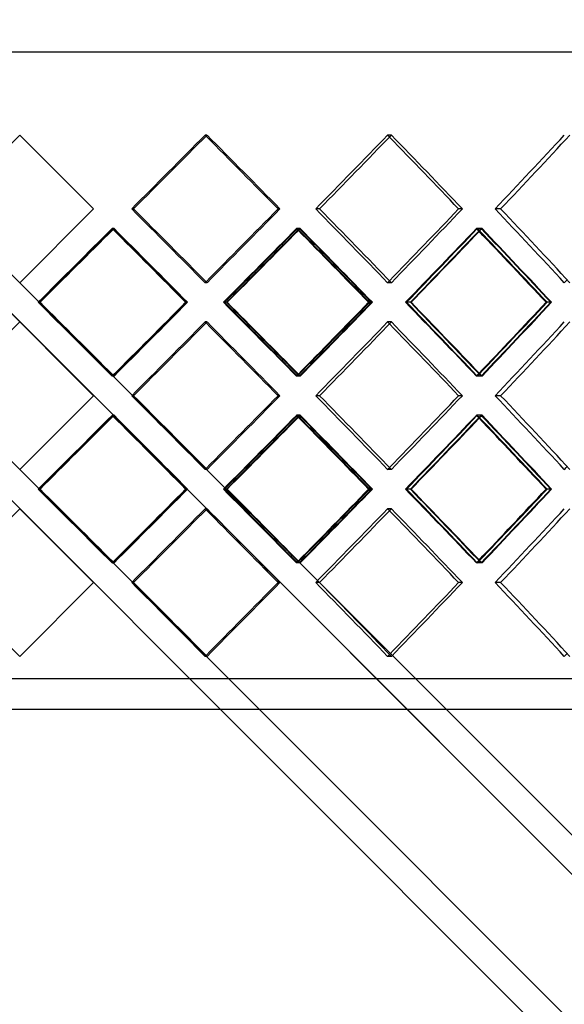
# Model space of a CAD drawing. Header units: millimetres. Extents: x -380 to 380, y -219 to 309.
# Tile 8 of 13: x 0 to 90, y -56 to 106. Entities that reach past the tile are written whole.
import ezdxf

# ---------------------------------------------------------------- set-up
doc = ezdxf.new("R2010")
doc.units = ezdxf.units.MM
doc.layers.add('HIDDEN', color=7, linetype='Continuous')
doc.layers.add('THICK', color=7, linetype='Continuous')

msp = doc.modelspace()

# ---------------------------------------------------------------- linework, layer by layer
at = {"layer": 'HIDDEN'}
for p, q in [((-243.75, 100.5), (243.75, 100.5)), ((0, 86.77), (0, 86.77)), ((0, 86.77), (0, 86.77)), ((30.86, 86.77), (30.55, 86.77)), ((30.86, 86.77), (30.55, 86.77)), ((61.24, 86.77), (60.62, 86.77)), ((61.24, 86.77), (60.62, 86.77)), ((12.15, 74.62), (12.15, 74.62)), ((12.15, 74.62), (12.15, 74.62)), ((18.77, 74.62), (18.46, 74.62)), ((18.77, 74.62), (18.46, 74.62)), ((42.88, 74.62), (42.57, 74.62)), ((49.39, 74.62), (48.77, 74.62)), ((49.39, 74.62), (48.77, 74.62)), ((72.94, 74.62), (72.31, 74.62)), ((79.24, 74.62), (78.32, 74.62)), ((79.24, 74.62), (78.32, 74.62)), ((-15.38, 71.39), (243.75, -187.75)), ((15.54, 71.39), (15.23, 71.39)), ((15.38, 71.39), (15.38, 71.39)), ((46.22, 71.39), (45.6, 71.39)), ((46.07, 71.39), (45.75, 71.39)), ((76.17, 71.39), (75.25, 71.39)), ((76.02, 71.39), (75.4, 71.39)), ((0, 62.46), (0, 62.46)), ((0, 62.46), (0, 62.46)), ((30.86, 62.46), (30.55, 62.46)), ((30.86, 62.46), (30.55, 62.46)), ((61.24, 62.46), (60.62, 62.46)), ((61.24, 62.46), (60.62, 62.46)), ((3.23, 59.23), (3.04, 59.23)), ((3.23, 59.23), (3.23, 59.23)), ((27.65, 59.23), (27.34, 59.23)), ((27.54, 59.23), (27.54, 59.23)), ((34.07, 59.23), (33.56, 59.23)), ((34.07, 59.23), (33.75, 59.23)), ((58.1, 59.23), (57.48, 59.23)), ((64.36, 59.23), (63.55, 59.23)), ((64.36, 59.23), (63.74, 59.23)), ((87.64, 59.23), (86.72, 59.23)), ((0, 56), (0, 56)), ((0, 56), (0, 56)), ((30.86, 56), (30.55, 56)), ((30.86, 56), (30.55, 56)), ((61.24, 56), (60.62, 56)), ((61.24, 56), (60.62, 56)), ((15.54, 47.08), (15.23, 47.08)), ((15.38, 47.08), (15.38, 47.08)), ((46.22, 47.08), (45.6, 47.08)), ((46.07, 47.08), (45.75, 47.08)), ((76.17, 47.08), (75.25, 47.08)), ((76.02, 47.08), (75.4, 47.08)), ((12.15, 43.85), (12.15, 43.85)), ((12.15, 43.85), (12.15, 43.85)), ((18.77, 43.85), (18.46, 43.85)), ((18.77, 43.85), (18.46, 43.85)), ((42.88, 43.85), (42.57, 43.85)), ((49.39, 43.85), (48.77, 43.85)), ((49.39, 43.85), (48.77, 43.85)), ((72.94, 43.85), (72.31, 43.85)), ((79.24, 43.85), (78.32, 43.85)), ((79.24, 43.85), (78.32, 43.85)), ((-15.38, 40.62), (243.75, -218.51)), ((15.54, 40.62), (15.23, 40.62)), ((15.38, 40.62), (15.38, 40.62)), ((46.22, 40.62), (45.6, 40.62)), ((46.07, 40.62), (45.75, 40.62)), ((76.17, 40.62), (75.25, 40.62)), ((76.02, 40.62), (75.4, 40.62)), ((0, 31.7), (0, 31.7)), ((0, 31.7), (0, 31.7)), ((30.86, 31.7), (30.55, 31.7)), ((30.86, 31.7), (30.55, 31.7)), ((61.24, 31.7), (60.62, 31.7)), ((61.24, 31.7), (60.62, 31.7)), ((3.23, 28.47), (3.04, 28.47)), ((3.23, 28.47), (3.23, 28.47)), ((27.65, 28.47), (27.34, 28.47)), ((27.54, 28.47), (27.54, 28.47)), ((34.07, 28.47), (33.56, 28.47)), ((34.07, 28.47), (33.75, 28.47)), ((58.1, 28.47), (57.48, 28.47)), ((64.36, 28.47), (63.55, 28.47)), ((64.36, 28.47), (63.74, 28.47)), ((87.64, 28.47), (86.72, 28.47)), ((0, 25.24), (0, 25.24)), ((0, 25.24), (0, 25.24)), ((30.86, 25.24), (30.55, 25.24)), ((30.86, 25.24), (30.55, 25.24)), ((61.24, 25.24), (60.62, 25.24)), ((61.24, 25.24), (60.62, 25.24)), ((15.54, 16.31), (15.23, 16.31)), ((15.38, 16.31), (15.38, 16.31)), ((46.22, 16.31), (45.6, 16.31)), ((46.07, 16.31), (45.75, 16.31)), ((76.17, 16.31), (75.25, 16.31)), ((76.02, 16.31), (75.4, 16.31)), ((12.15, 13.08), (12.15, 13.08)), ((12.15, 13.08), (12.15, 13.08)), ((18.77, 13.08), (18.46, 13.08)), ((18.77, 13.08), (18.46, 13.08)), ((42.88, 13.08), (42.57, 13.08)), ((49.39, 13.08), (48.77, 13.08)), ((49.39, 13.08), (48.77, 13.08)), ((72.94, 13.08), (72.31, 13.08)), ((79.24, 13.08), (78.32, 13.08)), ((79.24, 13.08), (78.32, 13.08)), ((0, 0.93), (0, 0.93)), ((0, 0.93), (0, 0.93)), ((30.86, 0.93), (30.55, 0.93)), ((30.86, 0.93), (30.55, 0.93)), ((61.24, 0.93), (60.62, 0.93)), ((61.24, 0.93), (60.62, 0.93)), ((243.75, -2.8), (-243.75, -2.8))]:
    msp.add_line(p, q, dxfattribs=at)
for centre, major_axis, ratio, start_param, end_param in [((0, 86.77), (-243.27, -243.27), 0.062915, 1.583752, 1.633628), ((0, 86.77), (-243.27, -243.27), 0.062915, 1.583752, 1.633628), ((0, 86.77), (-243.27, 243.27), 0.062915, -1.634276, -1.633628), ((0, 86.77), (-245.76, 245.76), 0.062915, -1.682997, -1.633628), ((0, 86.77), (-241.83, -241.83), 0.126329, 1.646584, 1.69646), ((0, 86.77), (-241.83, -241.83), 0.126329, 1.646584, 1.69646), ((0, 86.77), (-241.83, 241.83), 0.126329, -1.697777, -1.69646), ((0, 86.77), (-244.31, 244.31), 0.126329, -1.745829, -1.69646), ((0, 86.77), (-239.43, -239.43), 0.19076, 1.709416, 1.759292), ((0, 86.77), (-239.43, -239.43), 0.19076, 1.709416, 1.759292), ((0, 62.46), (-243.27, 243.27), 0.062915, -1.633628, -1.583752), ((0, 62.46), (-243.27, 243.27), 0.062915, -1.633628, -1.583752), ((0, 62.46), (-245.76, -245.76), 0.062915, 1.633628, 1.682997), ((0, 62.46), (-241.83, 241.83), 0.126329, -1.69646, -1.646584), ((0, 62.46), (-241.83, 241.83), 0.126329, -1.69646, -1.646584), ((0, 62.46), (-244.31, -244.31), 0.126329, 1.69646, 1.745829), ((0, 62.46), (-239.43, 239.43), 0.19076, -1.759292, -1.709416), ((0, 62.46), (-239.43, 239.43), 0.19076, -1.759292, -1.709416), ((0, 86.77), (-243.27, -243.27), 0.062915, 1.52042, 1.570475), ((0, 56), (-243.27, 243.27), 0.062915, -1.570796, -1.570475), ((0, 86.77), (-245.76, -245.76), 0.062915, 1.570478, 1.571117), ((0, 56), (-245.76, 245.76), 0.062915, -1.620506, -1.571117), ((0, 86.77), (-241.83, -241.83), 0.126329, 1.583252, 1.633307), ((0, 56), (-243.27, -243.27), 0.062915, 1.646885, 1.696781), ((0, 56), (-241.83, 241.83), 0.126329, -1.634284, -1.633307), ((0, 86.77), (-243.27, 243.27), 0.062915, -1.697437, -1.696781), ((0, 86.77), (-244.31, -244.31), 0.126329, 1.632661, 1.633949), ((0, 56), (-244.31, 244.31), 0.126329, -1.683338, -1.633949), ((0, 86.77), (-239.43, -239.43), 0.19076, 1.646084, 1.696139), ((0, 56), (-241.83, -241.83), 0.126329, 1.709716, 1.759613), ((0, 56), (-239.43, 239.43), 0.19076, -1.697804, -1.696139), ((0, 86.77), (-241.83, 241.83), 0.126329, -1.760957, -1.759613), ((0, 86.77), (-241.89, -241.89), 0.19076, 1.694812, 1.696781), ((0, 56), (-241.89, 241.89), 0.19076, -1.74617, -1.696781), ((0, 62.46), (-243.27, -243.27), 0.062915, 1.633628, 1.634276), ((0, 62.46), (-241.83, -241.83), 0.126329, 1.69646, 1.697777), ((0, 62.46), (-239.43, -239.43), 0.19076, 1.759292, 1.761322), ((0, 31.7), (-243.27, 243.27), 0.062915, -1.570475, -1.52042), ((0, 62.46), (-245.76, -245.76), 0.062915, 1.571117, 1.620506), ((0, 31.7), (-241.83, 241.83), 0.126329, -1.633307, -1.583252), ((0, 62.46), (-243.27, 243.27), 0.062915, -1.696781, -1.646885), ((0, 62.46), (-244.31, -244.31), 0.126329, 1.633949, 1.683338), ((0, 31.7), (-239.43, 239.43), 0.19076, -1.696139, -1.646084), ((0, 62.46), (-241.83, 241.83), 0.126329, -1.759613, -1.709716), ((0, 62.46), (-241.89, -241.89), 0.19076, 1.696781, 1.74617), ((0, 56), (-243.27, -243.27), 0.062915, 1.583752, 1.633628), ((0, 56), (-243.27, -243.27), 0.062915, 1.583752, 1.633628), ((0, 56), (-243.27, 243.27), 0.062915, -1.634276, -1.633628), ((0, 56), (-245.76, 245.76), 0.062915, -1.682997, -1.633628), ((0, 56), (-241.83, -241.83), 0.126329, 1.646584, 1.69646), ((0, 56), (-241.83, -241.83), 0.126329, 1.646584, 1.69646), ((0, 56), (-241.83, 241.83), 0.126329, -1.697777, -1.69646), ((0, 56), (-244.31, 244.31), 0.126329, -1.745829, -1.69646), ((0, 56), (-239.43, -239.43), 0.19076, 1.709416, 1.759292), ((0, 56), (-239.43, -239.43), 0.19076, 1.709416, 1.759292), ((0, 62.46), (-243.27, -243.27), 0.062915, 1.570475, 1.570796), ((0, 31.7), (-245.76, 245.76), 0.062915, -1.571117, -1.570478), ((0, 62.46), (-241.83, -241.83), 0.126329, 1.633307, 1.634284), ((0, 31.7), (-243.27, -243.27), 0.062915, 1.696781, 1.697437), ((0, 31.7), (-244.31, 244.31), 0.126329, -1.633949, -1.632661), ((0, 62.46), (-239.43, -239.43), 0.19076, 1.696139, 1.697804), ((0, 31.7), (-241.83, -241.83), 0.126329, 1.759613, 1.760957), ((0, 31.7), (-241.89, 241.89), 0.19076, -1.696781, -1.694812), ((0, 31.7), (-243.27, 243.27), 0.062915, -1.633628, -1.583752), ((0, 31.7), (-243.27, 243.27), 0.062915, -1.633628, -1.583752), ((0, 31.7), (-245.76, -245.76), 0.062915, 1.633628, 1.682997), ((0, 31.7), (-241.83, 241.83), 0.126329, -1.69646, -1.646584), ((0, 31.7), (-241.83, 241.83), 0.126329, -1.69646, -1.646584), ((0, 31.7), (-244.31, -244.31), 0.126329, 1.69646, 1.745829), ((0, 31.7), (-239.43, 239.43), 0.19076, -1.759292, -1.709416), ((0, 31.7), (-239.43, 239.43), 0.19076, -1.759292, -1.709416), ((0, 56), (-243.27, -243.27), 0.062915, 1.52042, 1.570475), ((0, 25.24), (-243.27, 243.27), 0.062915, -1.570796, -1.570475), ((0, 56), (-245.76, -245.76), 0.062915, 1.570478, 1.571117), ((0, 25.24), (-245.76, 245.76), 0.062915, -1.620506, -1.571117), ((0, 56), (-241.83, -241.83), 0.126329, 1.583252, 1.633307), ((0, 25.24), (-243.27, -243.27), 0.062915, 1.646885, 1.696781), ((0, 25.24), (-241.83, 241.83), 0.126329, -1.634284, -1.633307), ((0, 56), (-243.27, 243.27), 0.062915, -1.697437, -1.696781), ((0, 56), (-244.31, -244.31), 0.126329, 1.632661, 1.633949), ((0, 25.24), (-244.31, 244.31), 0.126329, -1.683338, -1.633949), ((0, 56), (-239.43, -239.43), 0.19076, 1.646084, 1.696139), ((0, 25.24), (-241.83, -241.83), 0.126329, 1.709716, 1.759613), ((0, 25.24), (-239.43, 239.43), 0.19076, -1.697804, -1.696139), ((0, 56), (-241.83, 241.83), 0.126329, -1.760957, -1.759613), ((0, 56), (-241.89, -241.89), 0.19076, 1.694812, 1.696781), ((0, 25.24), (-241.89, 241.89), 0.19076, -1.74617, -1.696781), ((0, 31.7), (-243.27, -243.27), 0.062915, 1.633628, 1.634276), ((0, 31.7), (-241.83, -241.83), 0.126329, 1.69646, 1.697777), ((0, 31.7), (-239.43, -239.43), 0.19076, 1.759292, 1.761322), ((0, 0.93), (-243.27, 243.27), 0.062915, -1.570475, -1.52042), ((0, 31.7), (-245.76, -245.76), 0.062915, 1.571117, 1.620506), ((0, 0.93), (-241.83, 241.83), 0.126329, -1.633307, -1.583252), ((0, 31.7), (-243.27, 243.27), 0.062915, -1.696781, -1.646885), ((0, 31.7), (-244.31, -244.31), 0.126329, 1.633949, 1.683338), ((0, 0.93), (-239.43, 239.43), 0.19076, -1.696139, -1.646084), ((0, 31.7), (-241.83, 241.83), 0.126329, -1.759613, -1.709716), ((0, 31.7), (-241.89, -241.89), 0.19076, 1.696781, 1.74617), ((0, 25.24), (-243.27, -243.27), 0.062915, 1.583752, 1.633628), ((0, 25.24), (-243.27, -243.27), 0.062915, 1.583752, 1.633628), ((0, 25.24), (-243.27, 243.27), 0.062915, -1.634276, -1.633628), ((0, 25.24), (-245.76, 245.76), 0.062915, -1.682997, -1.633628), ((0, 25.24), (-241.83, -241.83), 0.126329, 1.646584, 1.69646), ((0, 25.24), (-241.83, -241.83), 0.126329, 1.646584, 1.69646), ((0, 25.24), (-241.83, 241.83), 0.126329, -1.697777, -1.69646), ((0, 25.24), (-244.31, 244.31), 0.126329, -1.745829, -1.69646), ((0, 25.24), (-239.43, -239.43), 0.19076, 1.709416, 1.759292), ((0, 25.24), (-239.43, -239.43), 0.19076, 1.709416, 1.759292), ((0, 31.7), (-243.27, -243.27), 0.062915, 1.570475, 1.570796), ((0, 0.93), (-245.76, 245.76), 0.062915, -1.571117, -1.570478), ((0, 31.7), (-241.83, -241.83), 0.126329, 1.633307, 1.634284), ((0, 0.93), (-243.27, -243.27), 0.062915, 1.696781, 1.697437), ((0, 0.93), (-244.31, 244.31), 0.126329, -1.633949, -1.632661), ((0, 31.7), (-239.43, -239.43), 0.19076, 1.696139, 1.697804), ((0, 0.93), (-241.83, -241.83), 0.126329, 1.759613, 1.760957), ((0, 0.93), (-241.89, 241.89), 0.19076, -1.696781, -1.694812), ((0, 0.93), (-243.27, 243.27), 0.062915, -1.633628, -1.583752), ((0, 0.93), (-243.27, 243.27), 0.062915, -1.633628, -1.583752), ((0, 0.93), (-245.76, -245.76), 0.062915, 1.633628, 1.682997), ((0, 0.93), (-241.83, 241.83), 0.126329, -1.69646, -1.646584), ((0, 0.93), (-241.83, 241.83), 0.126329, -1.69646, -1.646584), ((0, 0.93), (-244.31, -244.31), 0.126329, 1.69646, 1.745829), ((0, 0.93), (-239.43, 239.43), 0.19076, -1.759292, -1.709416), ((0, 0.93), (-239.43, 239.43), 0.19076, -1.759292, -1.709416), ((0, 0.93), (-243.27, -243.27), 0.062915, 1.633628, 1.634276), ((0, 0.93), (-241.83, -241.83), 0.126329, 1.69646, 1.697777), ((0, 0.93), (-239.43, -239.43), 0.19076, 1.759292, 1.761322)]:
    msp.add_ellipse(centre, major_axis=major_axis, ratio=ratio, start_param=start_param, end_param=end_param, dxfattribs=at)
at = {"layer": 'THICK'}
for p, q in [((-246.25, 308.71), (15.38, 47.08)), ((-246.25, 308.71), (246.25, -183.79)), ((-246.25, 302.25), (12.15, 43.85)), ((-246.25, 277.95), (15.38, 16.31)), ((-380, 100.5), (380, 100.5)), ((-12.15, 74.62), (0, 86.77)), ((0, 86.77), (12.15, 74.62)), ((12.15, 74.62), (0, 62.46)), ((42.88, 74.62), (42.57, 74.62)), ((72.94, 74.62), (72.31, 74.62)), ((3.23, 59.23), (15.38, 71.39)), ((15.38, 71.39), (27.54, 59.23)), ((3.35, 59.23), (3.23, 59.23)), ((27.54, 59.23), (15.38, 47.08)), ((34.19, 59.23), (34.07, 59.23)), ((57.99, 59.23), (57.67, 59.23)), ((64.48, 59.23), (64.36, 59.23)), ((87.53, 59.23), (86.9, 59.23)), ((-12.15, 43.85), (0, 56)), ((-12.15, 43.85), (246.25, -214.55)), ((12.15, 43.85), (0, 31.7)), ((42.88, 43.85), (42.57, 43.85)), ((72.94, 43.85), (72.31, 43.85)), ((3.23, 28.47), (15.38, 40.62)), ((15.38, 40.62), (246.25, -190.25)), ((3.35, 28.47), (3.23, 28.47)), ((27.54, 28.47), (15.38, 16.31)), ((34.19, 28.47), (34.07, 28.47)), ((57.99, 28.47), (57.67, 28.47)), ((64.48, 28.47), (64.36, 28.47)), ((87.53, 28.47), (86.9, 28.47)), ((-12.15, 13.08), (0, 25.24)), ((0, 25.24), (12.15, 13.08)), ((0, 0.93), (-12.15, 13.08)), ((12.15, 13.08), (0, 0.93)), ((42.88, 13.08), (42.57, 13.08)), ((72.94, 13.08), (72.31, 13.08)), ((246.25, -7.8), (-246.25, -7.8))]:
    msp.add_line(p, q, dxfattribs=at)
for centre, major_axis, ratio, start_param, end_param in [((0, 86.77), (-245.76, -245.76), 0.062915, 1.584259, 1.633628), ((0, 86.77), (-243.27, 243.27), 0.062915, -1.683504, -1.634276), ((0, 86.77), (-245.76, 245.76), 0.062915, -1.682997, -1.633628), ((0, 86.77), (-244.31, -244.31), 0.126329, 1.647091, 1.69646), ((0, 86.77), (-241.83, 241.83), 0.126329, -1.746336, -1.697777), ((0, 86.77), (-244.31, 244.31), 0.126329, -1.745829, -1.69646), ((0, 86.77), (-241.89, -241.89), 0.19076, 1.709923, 1.759292), ((0, 62.46), (-245.76, 245.76), 0.062915, -1.633628, -1.584259), ((0, 62.46), (-243.27, -243.27), 0.062915, 1.634276, 1.683504), ((0, 62.46), (-245.76, -245.76), 0.062915, 1.633628, 1.682997), ((0, 62.46), (-244.31, 244.31), 0.126329, -1.69646, -1.647091), ((0, 62.46), (-241.83, -241.83), 0.126329, 1.697777, 1.746336), ((0, 62.46), (-244.31, -244.31), 0.126329, 1.69646, 1.745829), ((0, 62.46), (-241.89, 241.89), 0.19076, -1.759292, -1.709923), ((0, 56), (-245.76, -245.76), 0.062915, 1.64675, 1.696139), ((0, 86.77), (-245.76, 245.76), 0.062915, -1.745682, -1.696139), ((0, 56), (-244.31, -244.31), 0.126329, 1.709582, 1.758971), ((0, 86.77), (-244.31, 244.31), 0.126329, -1.808514, -1.758971), ((0, 86.77), (-245.76, -245.76), 0.062915, 1.521574, 1.570478), ((0, 56), (-243.27, 243.27), 0.062915, -1.620372, -1.570796), ((0, 86.77), (-244.31, -244.31), 0.126329, 1.584406, 1.632661), ((0, 56), (-241.83, 241.83), 0.126329, -1.683204, -1.634284), ((0, 86.77), (-243.27, 243.27), 0.062915, -1.746836, -1.697437), ((0, 86.77), (-241.89, -241.89), 0.19076, 1.647238, 1.694812), ((0, 56), (-239.43, 239.43), 0.19076, -1.746036, -1.697804), ((0, 86.77), (-241.83, 241.83), 0.126329, -1.809668, -1.760957), ((0, 31.7), (-245.76, 245.76), 0.062915, -1.570478, -1.521574), ((0, 62.46), (-243.27, -243.27), 0.062915, 1.570796, 1.620372), ((0, 62.46), (-245.76, 245.76), 0.062915, -1.696139, -1.64675), ((0, 31.7), (-244.31, 244.31), 0.126329, -1.632661, -1.584406), ((0, 62.46), (-241.83, -241.83), 0.126329, 1.634284, 1.683204), ((0, 31.7), (-243.27, -243.27), 0.062915, 1.697437, 1.746836), ((0, 31.7), (-245.76, -245.76), 0.062915, 1.696139, 1.745682), ((0, 62.46), (-244.31, 244.31), 0.126329, -1.758971, -1.709582), ((0, 31.7), (-241.89, 241.89), 0.19076, -1.694812, -1.647238), ((0, 62.46), (-239.43, -239.43), 0.19076, 1.697804, 1.746036), ((0, 31.7), (-241.83, -241.83), 0.126329, 1.760957, 1.809668), ((0, 31.7), (-244.31, -244.31), 0.126329, 1.758971, 1.808514), ((0, 56), (-245.76, -245.76), 0.062915, 1.584259, 1.633628), ((0, 56), (-243.27, 243.27), 0.062915, -1.683504, -1.634276), ((0, 56), (-245.76, 245.76), 0.062915, -1.682997, -1.633628), ((0, 56), (-244.31, -244.31), 0.126329, 1.647091, 1.69646), ((0, 56), (-241.83, 241.83), 0.126329, -1.746336, -1.697777), ((0, 56), (-244.31, 244.31), 0.126329, -1.745829, -1.69646), ((0, 56), (-241.89, -241.89), 0.19076, 1.709923, 1.759292), ((0, 31.7), (-245.76, 245.76), 0.062915, -1.633628, -1.584259), ((0, 31.7), (-243.27, -243.27), 0.062915, 1.634276, 1.683504), ((0, 31.7), (-245.76, -245.76), 0.062915, 1.633628, 1.682997), ((0, 31.7), (-244.31, 244.31), 0.126329, -1.69646, -1.647091), ((0, 31.7), (-241.83, -241.83), 0.126329, 1.697777, 1.746336), ((0, 31.7), (-244.31, -244.31), 0.126329, 1.69646, 1.745829), ((0, 31.7), (-241.89, 241.89), 0.19076, -1.759292, -1.709923), ((0, 25.24), (-243.27, 243.27), 0.062915, -1.620372, -1.570796), ((0, 25.24), (-245.76, -245.76), 0.062915, 1.64675, 1.696139), ((0, 56), (-245.76, 245.76), 0.062915, -1.745682, -1.696139), ((0, 25.24), (-244.31, -244.31), 0.126329, 1.709582, 1.758971), ((0, 56), (-244.31, 244.31), 0.126329, -1.808514, -1.758971), ((0, 56), (-245.76, -245.76), 0.062915, 1.521574, 1.570478), ((0, 56), (-244.31, -244.31), 0.126329, 1.584406, 1.632661), ((0, 25.24), (-241.83, 241.83), 0.126329, -1.683204, -1.634284), ((0, 56), (-243.27, 243.27), 0.062915, -1.746836, -1.697437), ((0, 56), (-241.89, -241.89), 0.19076, 1.647238, 1.694812), ((0, 25.24), (-239.43, 239.43), 0.19076, -1.746036, -1.697804), ((0, 56), (-241.83, 241.83), 0.126329, -1.809668, -1.760957), ((0, 0.93), (-245.76, 245.76), 0.062915, -1.570478, -1.521574), ((0, 31.7), (-243.27, -243.27), 0.062915, 1.570796, 1.620372), ((0, 31.7), (-245.76, 245.76), 0.062915, -1.696139, -1.64675), ((0, 0.93), (-244.31, 244.31), 0.126329, -1.632661, -1.584406), ((0, 31.7), (-241.83, -241.83), 0.126329, 1.634284, 1.683204), ((0, 0.93), (-243.27, -243.27), 0.062915, 1.697437, 1.746836), ((0, 0.93), (-245.76, -245.76), 0.062915, 1.696139, 1.745682), ((0, 31.7), (-244.31, 244.31), 0.126329, -1.758971, -1.709582), ((0, 0.93), (-241.89, 241.89), 0.19076, -1.694812, -1.647238), ((0, 31.7), (-239.43, -239.43), 0.19076, 1.697804, 1.746036), ((0, 0.93), (-241.83, -241.83), 0.126329, 1.760957, 1.809668), ((0, 0.93), (-244.31, -244.31), 0.126329, 1.758971, 1.808514), ((0, 25.24), (-245.76, -245.76), 0.062915, 1.584259, 1.633628), ((0, 25.24), (-243.27, 243.27), 0.062915, -1.683504, -1.634276), ((0, 25.24), (-245.76, 245.76), 0.062915, -1.682997, -1.633628), ((0, 25.24), (-244.31, -244.31), 0.126329, 1.647091, 1.69646), ((0, 25.24), (-241.83, 241.83), 0.126329, -1.746336, -1.697777), ((0, 25.24), (-244.31, 244.31), 0.126329, -1.745829, -1.69646), ((0, 25.24), (-241.89, -241.89), 0.19076, 1.709923, 1.759292), ((0, 0.93), (-245.76, 245.76), 0.062915, -1.633628, -1.584259), ((0, 0.93), (-243.27, -243.27), 0.062915, 1.634276, 1.683504), ((0, 0.93), (-245.76, -245.76), 0.062915, 1.633628, 1.682997), ((0, 0.93), (-244.31, 244.31), 0.126329, -1.69646, -1.647091), ((0, 0.93), (-241.83, -241.83), 0.126329, 1.697777, 1.746336), ((0, 0.93), (-244.31, -244.31), 0.126329, 1.69646, 1.745829), ((0, 0.93), (-241.89, 241.89), 0.19076, -1.759292, -1.709923)]:
    msp.add_ellipse(centre, major_axis=major_axis, ratio=ratio, start_param=start_param, end_param=end_param, dxfattribs=at)

doc.saveas('drawing.dxf')
